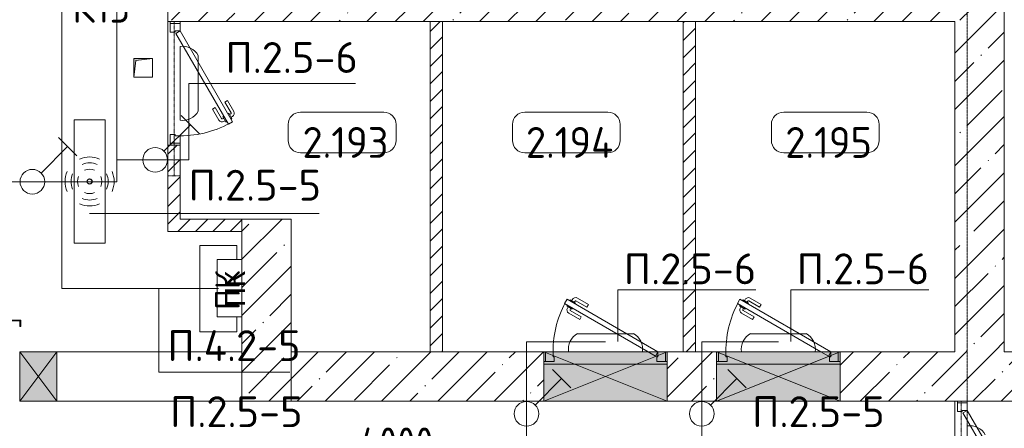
# Model space of a CAD drawing. Header units: millimetres. Extents: x -32229 to 288056, y -13689 to 125138.
# Tile 11 of 193: x -2540 to 5436, y 35755 to 39066. Entities that reach past the tile are written whole.
import ezdxf

# ---------------------------------------------------------------- set-up
doc = ezdxf.new("R2010")
doc.units = ezdxf.units.MM
doc.linetypes.add('3_ Штрих_ 1 х 1 мм', pattern=[2, 1, -1])
doc.linetypes.add('ADSK_Линия сетки', pattern=[25, 20, -2.5, 0, -2.5])
for name, color, linetype, lineweight in [('A-ANNO-DIMS', 7, 'Continuous', 9), ('A-ANNO-DIMS-200', 7, 'Continuous', 9), ('A-ANNO-NOTE', 7, 'Continuous', 18), ('A-AREA-IDEN', 7, 'Continuous', 9), ('A-DETL-THIN', 7, 'Continuous', 9), ('A-DOOR', 7, 'Continuous', 18), ('A-DOOR-FRAM', 7, 'Continuous', 9), ('A-DOOR-OPNG', 7, 'Continuous', 18), ('A-FLOR', 7, 'Continuous', 18), ('A-GLAZ', 7, 'Continuous', 18), ('A-WALL', 7, 'Continuous', 18), ('A-WALL-PATT', 7, 'Continuous', 40), ('G-ANNO-TEXT', 7, 'Continuous', 9), ('I-WALL', 7, 'Continuous', 18), ('M-EQPM', 7, 'Continuous', 18), ('S-BEAM', 7, 'Continuous', 18), ('S-COLS', 7, 'Continuous', 18), ('S-GRID', 7, 'Continuous', 9)]:
    doc.layers.add(name, color=color, linetype=linetype, lineweight=lineweight)
doc.layers.add('A-DETL', color=7, linetype='Continuous', lineweight=9, true_color=0x00a600)
doc.styles.add('Arial_1', font='arial.ttf', dxfattribs={"height": 160})
doc.styles.add('GOST Common', font='GOST_Common.ttf', dxfattribs={"height": 200})
doc.styles.add('GOST Common_3', font='GOST_Common.ttf', dxfattribs={"width": 0.9, "height": 250})
doc.styles.add('GOST Common_4', font='GOST_Common.ttf', dxfattribs={"height": 250})
doc.styles.add('ISOCPEUR', font='isocpeur.ttf', dxfattribs={"height": 250})
doc.dimstyles.new('ГОСТ_2_5_мм2_1', dxfattribs={"dimscale": 304.8, "dimtxt": 251.428749, "dimasz": 0.492126, "dimexe": 0.492126, "dimexo": 0.656168, "dimgap": 0.098425, "dimtad": 1, "dimdec": 0, "dimdsep": 46, "dimtxsty": 'GOST Common_3', "dimblk1": 'OBLIQUE', "dimblk2": 'OBLIQUE', "dimsah": 1, "dimcen": 0.09, "dimazin": 2, "dimtfac": 1, "dimtdec": 4, "dimtix": 1, "dimtmove": 0, "dimatfit": 3, "dimfxl": 1, "dimtvp": 1, "dimtolj": 1, "dimtzin": 0, "dimarcsym": 2})
pattern_1 = [(45, (0, 0), (-70.71068, 70.71068), [])]
pattern_2 = [(45, (0, 0), (-228.0985, 228.0985), []), (45, (228.1, 0), (-228.0985, 228.0985), [403.225, -80.645, 6.706, -73.939])]

# ---------------------------------------------------------------- blocks, each defined once
blk = doc.blocks.new('АР_Дверь однопольная - 1000х2100h_850__Кладовая-4711757--02 ЭО')
at = {"layer": 'A-DOOR', "color": 253, "lineweight": 5, "true_color": 0xaaaaaa}
for p, q in [((138.9, 433.3), (227.7, 484.6)), ((151.4, 411.7), (138.9, 433.3)), ((151.4, 411.7), (240.2, 462.9)), ((285.5, 469.4), (242.2, 444.4)), ((242.2, 444.4), (246.2, 437.5)), ((253, 450.7), (247, 461.1)), ((270.2, 395.9), (266.2, 402.9)), ((274.6, 463.2), (268.6, 473.6)), ((313.5, 420.9), (270.2, 395.9)), ((281, 402.2), (287, 391.8)), ((289.5, 462.5), (285.5, 469.4)), ((302.6, 414.7), (308.7, 404.3)), ((309.5, 427.9), (313.5, 420.9)), ((196.4, 333.7), (285.2, 385)), ((196.4, 333.7), (208.9, 312.1)), ((208.9, 312.1), (297.7, 363.3))]:
    blk.add_line(p, q, dxfattribs=at)
at = {"layer": 'A-DOOR', "color": 253, "lineweight": 13, "true_color": 0xaaaaaa}
for p, q in [((311.1, 475), (-425, 50)), ((-405, 15.4), (331.1, 440.4)), ((331.1, 440.4), (311.1, 475)), ((-425, 50), (-405, 15.4))]:
    blk.add_line(p, q, dxfattribs=at)
at = {"layer": 'A-DOOR', "color": 253, "lineweight": 5, "true_color": 0xaaaaaa}
for centre, radius, start, end in [((242.7, 458.6), 30, 30, 120), ((242.7, 458.6), 4.99, 30, 120), ((282.7, 389.3), 30, 300, 30), ((-425, 50), 850, 360, 30), ((282.7, 389.3), 4.99, 300, 30)]:
    blk.add_arc(centre, radius, start, end, dxfattribs=at)
at = {"layer": 'A-DOOR-FRAM', "color": 253, "lineweight": 13, "true_color": 0xaaaaaa}
for p, q in [((-485, 50), (-500, 50)), ((-425, 50), (-485, 50)), ((-485, 50), (-485, -30)), ((-425, 10), (-425, 50)), ((-415, 10), (-425, 10)), ((-415, -30), (-415, 10)), ((425, 10), (415, 10)), ((415, 10), (415, -30)), ((485, 50), (425, 50)), ((425, 50), (425, 10)), ((485, -30), (485, 50)), ((485, 50), (500, 50)), ((-485, -30), (-500, -30)), ((-485, -30), (-415, -30)), ((415, -30), (485, -30)), ((485, -30), (500, -30))]:
    blk.add_line(p, q, dxfattribs=at)
blk = doc.blocks.new('КР-Проем - Настраиваемый-1563426--02 ЭО')
at = {"layer": 'A-DOOR-OPNG', "color": 253, "lineweight": 13, "true_color": 0xaaaaaa}
for p, q in [((-900, 200), (-600, 200)), ((-600, 200), (900, 200)), ((-900, -200), (-600, -200)), ((-600, -200), (900, -200))]:
    blk.add_line(p, q, dxfattribs=at)
blk = doc.blocks.new('АР_Отверстие прямоугольное - АПТ-4236857--02 ЭО')
at = {"layer": 'A-GLAZ', "lineweight": 13, "true_color": 0xf0f0f0}
blk.add_hatch(color=7, dxfattribs=at).paths.add_polyline_path([(275, 200), (-25, 200), (-25, -200), (275, -200)])
at = {"layer": 'A-GLAZ', "color": 253, "lineweight": 5, "true_color": 0xaaaaaa}
for p, q in [((275, 200), (-25, -200)), ((-25, 200), (275, -200))]:
    blk.add_line(p, q, dxfattribs=at)
at = {"layer": 'A-GLAZ', "color": 253, "lineweight": 13, "true_color": 0xaaaaaa}
for p, q in [((275, 200), (-25, 200)), ((-25, 200), (-25, -200)), ((-25, 200), (-25, -200)), ((275, -200), (275, 200)), ((275, 200), (275, -200)), ((-25, -200), (275, -200))]:
    blk.add_line(p, q, dxfattribs=at)
blk = doc.blocks.new('АР_Дверь однопольная - 1000х2100h_850__Кладовая-4711541--02 ЭО')
at = {"layer": 'A-DOOR', "color": 253, "lineweight": 13, "true_color": 0xaaaaaa}
for p, q in [((-311.1, 625), (-331.1, 590.4)), ((-331.1, 590.4), (345, 200)), ((425, 200), (-311.1, 625)), ((345, 200), (405, 165.4)), ((405, 165.4), (425, 200))]:
    blk.add_line(p, q, dxfattribs=at)
at = {"layer": 'A-DOOR', "color": 253, "lineweight": 5, "true_color": 0xaaaaaa}
for p, q in [((-309.5, 577.9), (-313.5, 570.9)), ((-313.5, 570.9), (-270.2, 545.9)), ((-302.6, 564.7), (-308.7, 554.3)), ((-289.5, 612.5), (-285.5, 619.4)), ((-285.5, 619.4), (-242.2, 594.4)), ((-274.6, 613.2), (-268.6, 623.6)), ((-253, 600.7), (-247, 611.1)), ((-242.2, 594.4), (-246.2, 587.5)), ((-151.4, 561.7), (-240.2, 612.9)), ((-138.9, 583.3), (-227.7, 634.6)), ((-151.4, 561.7), (-138.9, 583.3)), ((-208.9, 462.1), (-297.7, 513.3)), ((-281, 552.2), (-287, 541.8)), ((-196.4, 483.7), (-285.2, 535)), ((-270.2, 545.9), (-266.2, 552.9)), ((-196.4, 483.7), (-208.9, 462.1))]:
    blk.add_line(p, q, dxfattribs=at)
for centre, radius, start, end in [((-242.7, 608.6), 30, 60, 150), ((425, 200), 850, 150, 180), ((-242.7, 608.6), 4.99, 60, 150), ((-282.7, 539.3), 30, 150, 240), ((-282.7, 539.3), 4.99, 150, 240)]:
    blk.add_arc(centre, radius, start, end, dxfattribs=at)
at = {"layer": 'A-DOOR-FRAM', "color": 253, "lineweight": 13, "true_color": 0xaaaaaa}
for p, q in [((-485, 200), (-500, 200)), ((-425, 200), (-485, 200)), ((-485, 200), (-485, 120)), ((-425, 160), (-425, 200)), ((-415, 160), (-425, 160)), ((-415, 120), (-415, 160)), ((425, 160), (415, 160)), ((415, 160), (415, 120)), ((485, 200), (425, 200)), ((425, 200), (425, 160)), ((485, 120), (485, 200)), ((485, 200), (500, 200)), ((-485, 120), (-500, 120)), ((-485, 120), (-415, 120)), ((415, 120), (485, 120)), ((485, 120), (500, 120))]:
    blk.add_line(p, q, dxfattribs=at)
blk = doc.blocks.new('АР_Канал вертикальный прямоугольный - ПК-V94--02 ЭО')
at = {"layer": 'M-EQPM', "color": 253, "lineweight": 13, "true_color": 0xaaaaaa}
for p, q in [((-235.7, 150), (-350, 150)), ((-350, 150), (-350, -150)), ((-350, -150), (-350, 150)), ((-350, 150), (-235.7, 150)), ((350, 150), (229, 150)), ((229, 150), (350, 150)), ((350, -150), (350, 150)), ((350, 150), (350, -150)), ((-350, -150), (350, -150)), ((350, -150), (-350, -150))]:
    blk.add_line(p, q, dxfattribs=at)
blk = doc.blocks.new('АР_Канал вертикальный прямоугольный - ВК-V88--02 ЭО')
at = {"layer": 'M-EQPM', "lineweight": 13, "true_color": 0xe2e2e2}
blk.add_hatch(color=254, dxfattribs=at).paths.add_polyline_path([(-75, -75), (-60, 60), (75, 75), (-75, 75)])
at = {"layer": 'M-EQPM', "color": 253, "lineweight": 13, "true_color": 0xaaaaaa}
for p, q in [((75, 75), (-75, 75)), ((-75, 75), (-75, -75)), ((75, 75), (-75, 75)), ((-75, 75), (-75, -75)), ((-75, -75), (-75, 75)), ((-75, 75), (75, 75)), ((-75, -75), (-60, 60)), ((-75, -75), (-60, 60)), ((-60, 60), (75, 75)), ((-60, 60), (75, 75)), ((75, -75), (75, 75)), ((75, 75), (75, -75)), ((-75, -75), (75, -75)), ((75, -75), (-75, -75))]:
    blk.add_line(p, q, dxfattribs=at)
blk = doc.blocks.new('АР_Отверстие прямоугольное - ОВВ-4082200--02 ЭО')
at = {"layer": 'A-GLAZ', "lineweight": 13, "true_color": 0xf0f0f0}
blk.add_hatch(color=7, dxfattribs=at).paths.add_polyline_path([(-375, 200), (-375, -200), (625, -200), (625, 200)])
at = {"layer": 'A-GLAZ', "color": 253, "lineweight": 5, "true_color": 0xaaaaaa}
for p, q in [((625, 200), (-375, -200)), ((-375, 200), (625, -200))]:
    blk.add_line(p, q, dxfattribs=at)
at = {"layer": 'A-GLAZ', "color": 253, "lineweight": 13, "true_color": 0xaaaaaa}
for p, q in [((625, 200), (-375, 200)), ((-375, 200), (-375, -200)), ((-375, 200), (-375, -200)), ((625, -200), (625, 200)), ((625, 200), (625, -200)), ((-375, -200), (625, -200))]:
    blk.add_line(p, q, dxfattribs=at)
blk = doc.blocks.new('АР_Перемычка - 100_Уx1_75x5__Оп_0_125x80x5_-250-6145371--02 ЭО')
at = {"layer": 'S-BEAM', "color": 9, "linetype": '3_ Штрих_ 1 х 1 мм', "lineweight": 15, "true_color": 0xc4c4c4}
for p, q in [((-500, 50), (-500, -50)), ((750, 50), (750, -50)), ((-500, 0), (750, 0))]:
    blk.add_line(p, q, dxfattribs=at)
blk = doc.blocks.new('АР_Фахверк_ _Швеллер полки параллельные_ - 12П-5787732--02 ЭО')
at = {"layer": 'S-COLS', "lineweight": 15, "true_color": 0xaaaaaa}
blk.add_hatch(color=253, dxfattribs=at).paths.add_polyline_path([(35.4, -60), (35.4, -52.2), (-11.8, -52.2), (-11.8, 52.2), (35.4, 52.2), (35.4, 60), (-16.6, 60), (-16.6, -60)])
at = {"layer": 'S-COLS', "color": 253, "lineweight": 15, "true_color": 0xaaaaaa}
for p, q in [((35.4, 60), (-16.6, 60)), ((-16.6, 60), (-16.6, -60)), ((-11.8, -52.2), (-11.8, 52.2)), ((-11.8, 52.2), (35.4, 52.2)), ((35.4, 52.2), (35.4, 60)), ((-16.6, -60), (35.4, -60)), ((35.4, -52.2), (-11.8, -52.2)), ((35.4, -60), (35.4, -52.2))]:
    blk.add_line(p, q, dxfattribs=at)
blk = doc.blocks.new('Наметкина 10_РД_АР_П_rvt-1--02 ЭО')
at = {"layer": 'A-WALL-PATT', "lineweight": 5, "true_color": 0xaaaaaa}
h = blk.add_hatch(dxfattribs=at)
h.set_pattern_fill('FP_3', color=253, style=0, pattern_type=2)
h.set_pattern_definition(pattern_2)
h.paths.add_polyline_path([(5435.3, 36375), (5435.3, 40700), (5035.3, 40700), (5035.3, 36375)])
h.paths.add_polyline_path([(5435.3, 42000), (5435.3, 42500), (5035.3, 42500), (5035.3, 42000)])
h = blk.add_hatch(dxfattribs=at)
h.set_pattern_fill('FP_3', color=253, style=0, pattern_type=2)
h.set_pattern_definition(pattern_2)
h.paths.add_polyline_path([(5035.3, 39050), (5035.3, 39300), (-1339.7, 39300), (-1339.7, 39050), (2253.2, 39050)])
h = blk.add_hatch(dxfattribs=at)
h.set_pattern_fill('FP_2', color=253, style=0, pattern_type=2)
h.set_pattern_definition(pattern_1)
h.paths.add_polyline_path([(885.3, 36375), (885.3, 39050), (785.3, 39050), (785.3, 36375)])
h = blk.add_hatch(dxfattribs=at)
h.set_pattern_fill('FP_2', color=253, style=0, pattern_type=2)
h.set_pattern_definition(pattern_1)
h.paths.add_polyline_path([(2935.3, 36375), (2935.3, 39050), (2835.3, 39050), (2835.3, 36375)])
h = blk.add_hatch(dxfattribs=at)
h.set_pattern_fill('FP_2', color=253, style=0, pattern_type=2)
h.set_pattern_definition(pattern_1)
h.paths.add_polyline_path([(-1239.7, 37350), (-1239.7, 38050), (-1339.7, 38050), (-1339.7, 37350)])
h = blk.add_hatch(dxfattribs=at)
h.set_pattern_fill('FP_2', color=253, style=0, pattern_type=2)
h.set_pattern_definition(pattern_1)
h.paths.add_polyline_path([(-739.7, 37350), (-739.7, 37450), (-1239.7, 37450), (-1239.7, 37350)])
h = blk.add_hatch(dxfattribs=at)
h.set_pattern_fill('FP_3', color=253, style=0, pattern_type=2)
h.set_pattern_definition(pattern_2)
h.paths.add_polyline_path([(7452.7, 35975), (9685.3, 35975), (9685.3, 36375), (4105.3, 36375), (4105.3, 35975), (4853, 35975)])
h.paths.add_polyline_path([(3105.3, 35975), (3105.3, 36375), (2705.3, 36375), (2705.3, 35975)])
h.paths.add_polyline_path([(-339.7, 35975), (1705.3, 35975), (1705.3, 36375), (-339.7, 36375)])
at = {"layer": 'S-COLS', "lineweight": 5, "true_color": 0xaaaaaa}
h = blk.add_hatch(dxfattribs=at)
h.set_pattern_fill('FP_3', color=253, style=0, pattern_type=2)
h.set_pattern_definition(pattern_2)
h.paths.add_polyline_path([(-339.7, 35975), (-339.7, 37450), (-739.7, 37450), (-739.7, 35975), (-346.5, 35975)])
at = {"layer": 'A-FLOR', "color": 253, "lineweight": 13, "true_color": 0xaaaaaa}
for p, q in [((-1339.7, 38050), (-1339.7, 39050)), ((-1339.7, 39050), (-1339.7, 38050)), ((1705.3, 36375), (1705.3, 36275)), ((2705.3, 36275), (2705.3, 36375)), ((3105.3, 36375), (3105.3, 36275)), ((4105.3, 36275), (4105.3, 36375)), ((2705.3, 36275), (1705.3, 36275)), ((1705.3, 36275), (1705.3, 35975)), ((1705.3, 36275), (2705.3, 36275)), ((2705.3, 35975), (2705.3, 36275)), ((4105.3, 36275), (3105.3, 36275)), ((3105.3, 36275), (3105.3, 35975)), ((3105.3, 36275), (4105.3, 36275)), ((4105.3, 35975), (4105.3, 36275)), ((5035.3, 34975), (5035.3, 35975)), ((5035.3, 35975), (5035.3, 34975))]:
    blk.add_line(p, q, dxfattribs=at)
at = {"layer": 'A-WALL', "color": 253, "lineweight": 13, "true_color": 0xaaaaaa}
for p, q in [((5435.3, 36375), (5435.3, 40700)), ((-1339.7, 39300), (-1339.7, 39050)), ((-1339.7, 39050), (5035.3, 39050)), ((5035.3, 39050), (5035.3, 36375)), ((785.3, 36375), (-339.7, 36375)), ((-339.7, 36375), (-339.7, 35975)), ((1705.3, 36375), (885.3, 36375)), ((1705.3, 35975), (1705.3, 36375)), ((2835.3, 36375), (2705.3, 36375)), ((2705.3, 36375), (2705.3, 35975)), ((3105.3, 36375), (2935.3, 36375)), ((3105.3, 35975), (3105.3, 36375)), ((5035.3, 36375), (4105.3, 36375)), ((4105.3, 36375), (4105.3, 35975)), ((8985.3, 36375), (5435.3, 36375)), ((-339.7, 35975), (1705.3, 35975)), ((2705.3, 35975), (3105.3, 35975)), ((4105.3, 35975), (9685.3, 35975))]:
    blk.add_line(p, q, dxfattribs=at)
at = {"layer": 'A-WALL', "color": 253, "lineweight": 15, "true_color": 0xaaaaaa}
for p, q in [((785.3, 36375), (885.3, 36375)), ((2835.3, 36375), (2935.3, 36375))]:
    blk.add_line(p, q, dxfattribs=at)
at = {"layer": 'I-WALL', "color": 253, "lineweight": 13, "true_color": 0xaaaaaa}
for p, q in [((785.3, 39050), (785.3, 36375)), ((885.3, 39050), (785.3, 39050)), ((885.3, 36375), (885.3, 39050)), ((2835.3, 39050), (2835.3, 36375)), ((2935.3, 39050), (2835.3, 39050)), ((2935.3, 36375), (2935.3, 39050)), ((-1339.7, 38050), (-1339.7, 37350)), ((-1239.7, 38050), (-1339.7, 38050)), ((-1239.7, 37450), (-1239.7, 38050)), ((-739.7, 37450), (-1239.7, 37450)), ((-739.7, 37350), (-739.7, 37450)), ((-1339.7, 37350), (-1239.7, 37350)), ((-1239.7, 37350), (-739.7, 37350))]:
    blk.add_line(p, q, dxfattribs=at)
at = {"layer": 'S-COLS', "color": 253, "lineweight": 15, "true_color": 0xaaaaaa}
for p, q in [((-339.7, 37450), (-739.7, 37450)), ((-739.7, 37450), (-739.7, 35975)), ((-339.7, 35975), (-339.7, 37450)), ((-739.7, 35975), (-339.7, 35975))]:
    blk.add_line(p, q, dxfattribs=at)
at = {"layer": 'A-DOOR', "color": 253, "lineweight": 13, "true_color": 0xaaaaaa, "rotation": 270}
for p in [(-1289.7, 38550), (5085.3, 35475)]:
    blk.add_blockref('АР_Дверь однопольная - 1000х2100h_850__Кладовая-4711757--02 ЭО', p, dxfattribs=at)
at = {"layer": 'A-DOOR', "color": 253, "lineweight": 13, "true_color": 0xaaaaaa}
for name, p in [('АР_Дверь однопольная - 1000х2100h_850__Кладовая-4711541--02 ЭО', (2205.3, 36175)), ('АР_Дверь однопольная - 1000х2100h_850__Кладовая-4711541--02 ЭО', (3605.3, 36175)), ('КР-Проем - Настраиваемый-1563426--02 ЭО', (-1639.7, 36175))]:
    blk.add_blockref(name, p, dxfattribs=at)
at = {"layer": 'A-GLAZ', "color": 253, "lineweight": 13, "true_color": 0xaaaaaa, "rotation": 180}
for name, p in [('АР_Отверстие прямоугольное - АПТ-4236857--02 ЭО', (-2264.7, 36175)), ('АР_Отверстие прямоугольное - ОВВ-4082200--02 ЭО', (2330.3, 36175)), ('АР_Отверстие прямоугольное - ОВВ-4082200--02 ЭО', (3730.3, 36175))]:
    blk.add_blockref(name, p, dxfattribs=at)
at = {"layer": 'M-EQPM', "color": 253, "lineweight": 13, "true_color": 0xaaaaaa}
blk.add_blockref('АР_Канал вертикальный прямоугольный - ВК-V88--02 ЭО', (-1539.7, 38675), dxfattribs=at)
at = {"layer": 'M-EQPM', "color": 253, "lineweight": 13, "true_color": 0xaaaaaa, "rotation": 270}
blk.add_blockref('АР_Канал вертикальный прямоугольный - ПК-V94--02 ЭО', (-929.7, 36886.7), dxfattribs=at)
at = {"layer": 'S-BEAM', "color": 253, "lineweight": 13, "true_color": 0xaaaaaa, "rotation": 270}
for p in [(-1289.7, 38550), (5085.3, 35475)]:
    blk.add_blockref('АР_Перемычка - 100_Уx1_75x5__Оп_0_125x80x5_-250-6145371--02 ЭО', p, dxfattribs=at)
at = {"layer": 'S-COLS', "color": 253, "lineweight": 13, "true_color": 0xaaaaaa, "rotation": 269.9999999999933}
blk.add_blockref('АР_Фахверк_ _Швеллер полки параллельные_ - 12П-5787732--02 ЭО', (-2589.7, 36615), dxfattribs=at)
at = {"layer": 'A-ANNO-NOTE', "color": 253, "lineweight": 5, "true_color": 0xaaaaaa, "insert": (-856.4, 36870.8), "char_height": 200, "width": 330, "attachment_point": 5, "rotation": 90, "line_spacing_factor": 1.022766, "style": 'GOST Common'}
blk.add_mtext('\\pt2540,5080,7620,10160,12700,15240,17780,20320,22860,25400,27940,30480,33020,35560,38100,40640,43180,45720,48260,50800,53340,55880,58420,60960,63500,66040,68580,71120,73660,76200,78740,81280;ПК', dxfattribs=at)
blk = doc.blocks.new('Марка помещения 2 - Марка помещения 2-1605974--02 ЭО')
at = {"layer": 'A-AREA-IDEN', "color": 253, "true_color": 0xaaaaaa}
for p, q in [((-1.797, 0.841), (1.569, 0.841)), ((-2.297, -0.309), (-2.297, 0.341)), ((2.069, 0.341), (2.069, -0.309)), ((1.569, -0.809), (-1.797, -0.809))]:
    blk.add_line(p, q, dxfattribs=at)
for centre, start, end in [((-1.797, 0.341), 90, 180), ((1.569, 0.341), 0, 90), ((-1.797, -0.309), 180, 270), ((1.569, -0.309), 270, 360)]:
    blk.add_arc(centre, 0.5, start, end, dxfattribs=at)
blk = doc.blocks.new('DIMBLOCK321--02 ЭО')
at = {"layer": 'A-ANNO-DIMS-200'}
for p, q in [((-5464.7, 35310.3), (-5464.7, 35554.2)), ((-1464.7, 35310.3), (-1464.7, 35554.2)), ((-5464.7, 35404.2), (-5389.7, 35479.2)), ((-1464.7, 35404.2), (-1389.7, 35479.2)), ((-5464.7, 35404.2), (-5539.7, 35329.2)), ((-5464.7, 35404.2), (-1464.7, 35404.2)), ((-5464.7, 35404.2), (-5464.7, 35310.3)), ((-1464.7, 35404.2), (-1539.7, 35329.2)), ((-1464.7, 35404.2), (-1464.7, 35310.3))]:
    blk.add_line(p, q, dxfattribs=at)
at = {"layer": 'A-ANNO-DIMS-200', "color": 0, "insert": (-3790.7, 35760.9), "char_height": 250, "width": 782.412, "attachment_point": 1, "line_spacing_factor": 1.022761, "style": 'GOST Common_3'}
blk.add_mtext('4000', dxfattribs=at)
blk = doc.blocks.new('_Oblique')
at = {"color": 0, "linetype": 'ByBlock', "lineweight": -2}
blk.add_line((-0.5, -0.5), (0.5, 0.5), dxfattribs=at)
blk = doc.blocks.new('DIMBLOCK322--02 ЭО')
at = {"layer": 'A-ANNO-DIMS-200'}
for p, q in [((-1464.7, 35310.3), (-1464.7, 35554.2)), ((2535.3, 35310.3), (2535.3, 35554.2)), ((-1464.7, 35404.2), (-1389.7, 35479.2)), ((2535.3, 35404.2), (2610.3, 35479.2)), ((-1464.7, 35404.2), (-1539.7, 35329.2)), ((-1464.7, 35404.2), (2535.3, 35404.2)), ((-1464.7, 35404.2), (-1464.7, 35310.3)), ((2535.3, 35404.2), (2460.3, 35329.2)), ((2535.3, 35404.2), (2535.3, 35310.3))]:
    blk.add_line(p, q, dxfattribs=at)
at = {"layer": 'A-ANNO-DIMS-200', "color": 0, "insert": (209.3, 35760.9), "char_height": 250, "width": 782.412, "attachment_point": 1, "line_spacing_factor": 1.022761, "style": 'GOST Common_3'}
blk.add_mtext('4000', dxfattribs=at)

msp = doc.modelspace()

# ---------------------------------------------------------------- linework, layer by layer
at = {"layer": 'A-ANNO-NOTE', "color": 5, "lineweight": 9, "true_color": 0x0000ff}
for p, q in [((-1240.6, 38251.4), (-1240.6, 38848.6)), ((-1093.2, 38775.9), (-1093.2, 38324.1)), ((-1231.7, 38288.9), (-1083.4, 38140.7)), ((-2099.4, 37255.1), (-2099.4, 38255.1)), ((-2099.4, 38255.1), (-1846.7, 38255.1)), ((-1846.7, 38255.1), (-1846.7, 37255.1)), ((-1371.6, 38000.7), (-1157.5, 38214.8)), ((-2226.2, 38111.5), (-2078, 37963.3)), ((-2366.2, 37823.4), (-2152.1, 38037.4)), ((-1846.7, 37255.1), (-2099.4, 37255.1)), ((1979.4, 36521.5), (2431.2, 36521.5)), ((3379.4, 36521.5), (3831.2, 36521.5)), ((2503.9, 36374.2), (1906.7, 36374.2)), ((3903.9, 36374.2), (3306.7, 36374.2)), ((1776, 36231.1), (1924.2, 36082.9)), ((3196, 36231.1), (3344.2, 36082.9)), ((1636, 35942.9), (1850.1, 36157)), ((3056, 35942.9), (3270.1, 36157)), ((5134.4, 35176.4), (5134.4, 35773.6))]:
    msp.add_line(p, q, dxfattribs=at)
at = {"layer": 'A-ANNO-NOTE', "color": 1, "lineweight": 9, "true_color": 0xff0000}
for p, q in [((-739.8, 37122.3), (-941, 37122.3)), ((-941, 37122.3), (-941, 36657.7)), ((-739.8, 36657.7), (-739.8, 37122.3)), ((-941, 36657.7), (-739.8, 36657.7))]:
    msp.add_line(p, q, dxfattribs=at)
at = {"layer": 'A-ANNO-NOTE', "color": 5, "lineweight": 9, "true_color": 0x0000ff}
for centre, radius in [((-1442.3, 37930), 100), ((-2436.9, 37752.7), 100), ((-1974.1, 37755.1), 20), ((-1973.2, 37756), 20), ((-1973.2, 37754.2), 20), ((-1972.3, 37755.1), 20), ((1565.3, 35872.2), 100), ((2985.3, 35872.2), 100)]:
    msp.add_circle(centre, radius, dxfattribs=at)
for centre, radius, start, end in [((-1218.5, 38707.6), 142.7, 28.57912, 98.90992), ((-1218.5, 38392.4), 142.7, 261.09008, 331.42088), ((-1973.2, 37754.2), 199.6, 66, 114), ((-1973.2, 37754.2), 151.5, 66, 114), ((-1972.3, 37755.1), 199.6, 156, 204), ((-1972.3, 37755.1), 151.5, 156, 204), ((-1973.2, 37754.2), 99.8, 66, 114), ((-1974.1, 37755.1), 151.5, 336, 24), ((-1974.1, 37755.1), 199.6, 336, 24), ((-1972.3, 37755.1), 99.8, 156, 204), ((-1974.1, 37755.1), 99.8, 336, 24), ((-1973.2, 37756), 99.8, 246, 294), ((-1973.2, 37756), 199.6, 246, 294), ((-1973.2, 37756), 151.5, 246, 294), ((2047.7, 36396.3), 142.7, 118.57912, 188.90992), ((2362.9, 36396.3), 142.7, 351.09008, 61.42088), ((3447.7, 36396.3), 142.7, 118.57912, 188.90992), ((3762.9, 36396.3), 142.7, 351.09008, 61.42088), ((5156.5, 35632.6), 142.7, 28.57912, 98.90992)]:
    msp.add_arc(centre, radius, start, end, dxfattribs=at)
at = {"layer": 'A-DETL', "color": 1, "true_color": 0xff0000}
for p, q in [((-2199.7, 36886.7), (-2199.7, 43009.4)), ((-929.7, 36886.7), (-2199.7, 36886.7))]:
    msp.add_line(p, q, dxfattribs=at)
at = {"layer": 'A-DETL', "color": 5, "true_color": 0x0000ff}
for p, q in [((-1753, 37752.7), (-1753, 42926.5)), ((-1169.7, 38550), (-1169.7, 37930)), ((-1169.7, 37930), (-1753, 37930)), ((-2709.7, 37752.7), (-1753, 37752.7)), ((2205.3, 36455), (1565.3, 36455)), ((1565.3, 36455), (1565.3, 35165)), ((3605.3, 36455), (2985.3, 36455)), ((2985.3, 36455), (2985.3, 35165))]:
    msp.add_line(p, q, dxfattribs=at)
at = {"layer": 'A-DETL-THIN'}
for p, q in [((-1169.7, 38550), (180.3, 38550)), ((-113, 37495), (-1973, 37495)), ((-1411.7, 36209.2), (-1411.7, 36886.7)), ((2305.3, 36877.4), (3424.1, 36877.4)), ((2305.3, 36877.4), (2305.3, 36458.7)), ((3705.3, 36877.4), (4824.1, 36877.4)), ((3705.3, 36877.4), (3705.3, 36458.7)), ((-1411.7, 36209.2), (-351.7, 36209.2))]:
    msp.add_line(p, q, dxfattribs=at)
at = {"layer": 'S-GRID', "color": 253, "linetype": 'ADSK_Линия сетки', "true_color": 0xaaaaaa}
msp.add_line((5135.3, -12088.9), (5135.3, 125138.4), dxfattribs=at)

# ---------------------------------------------------------------- block references
at = {"lineweight": 5}
msp.add_blockref('Наметкина 10_РД_АР_П_rvt-1--02 ЭО', (0, 0), dxfattribs=at)
at = {"layer": 'A-AREA-IDEN', "color": 253, "true_color": 0xaaaaaa, "xscale": 199.9999999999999, "yscale": 199.9999999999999, "zscale": 199.9999999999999}
for p in [(94.7, 38148.6), (1910.8, 38148.6), (4008.2, 38148.6)]:
    msp.add_blockref('Марка помещения 2 - Марка помещения 2-1605974--02 ЭО', p, dxfattribs=at)

# ---------------------------------------------------------------- texts
at = {"layer": 'A-ANNO-NOTE', "color": 1, "lineweight": 9, "true_color": 0xff0000, "insert": (-795.7, 36883.4), "char_height": 160, "width": 280.78, "attachment_point": 5, "rotation": 90, "line_spacing_factor": 0.936439, "style": 'Arial_1'}
msp.add_mtext('\\pt0.0208,0.04,0.0608,0.08,0.1008,0.12,0.1408,0.16,0.1808,0.2,0.2208,0.24,0.2608,0.28,0.3008,0.32,0.3408,0.36,0.3808,0.4,0.4208,0.44,0.4608,0.48,0.5008,0.52,0.5408,0.56,0.5808,0.6,0.6208,0.64;ПК', dxfattribs=at)
at = {"layer": 'A-AREA-IDEN', "color": 253, "true_color": 0xaaaaaa, "char_height": 250, "attachment_point": 5, "line_spacing_factor": 1.022766, "style": 'GOST Common_4'}
for s, insert, width in [('\\pt100,200,300,400,500,600,700,800,900,1000,1100,1200,1300,1400,1500,1600,1700,1800,1900,2000,2100,2200,2300,2400,2500,2600,2700,2800,2900,3000,3100,3200;К13', (-1878.8, 39166.1), 530), ('\\pt100,200,300,400,500,600,700,800,900,1000,1100,1200,1300,1400,1500,1600,1700,1800,1900,2000,2100,2200,2300,2400,2500,2600,2700,2800,2900,3000,3100,3200;2.193', (99.2, 38071.2), 780), ('\\pt100,200,300,400,500,600,700,800,900,1000,1100,1200,1300,1400,1500,1600,1700,1800,1900,2000,2100,2200,2300,2400,2500,2600,2700,2800,2900,3000,3100,3200;2.194', (1914.3, 38071.2), 794), ('\\pt100,200,300,400,500,600,700,800,900,1000,1100,1200,1300,1400,1500,1600,1700,1800,1900,2000,2100,2200,2300,2400,2500,2600,2700,2800,2900,3000,3100,3200;2.195', (4012.7, 38071.2), 780)]:
    msp.add_mtext(s, dxfattribs=dict(at, insert=insert, width=width))
at = {"layer": 'G-ANNO-TEXT', "char_height": 250, "attachment_point": 1, "line_spacing_factor": 1.139951, "style": 'ISOCPEUR'}
for s, insert, width in [('\\pt600,1200,1800,2400,3000,3600,4200,4800,5400,6000,6600,7200,7800,8400,9000,9600,10200,10800,11400,12000,12600,13200,13800,14400,15000,15600,16200,16800,17400,18000,18600,19200;П.2.5-6', (-873.8, 38884.6), 1068.58), ('\\pt600,1200,1800,2400,3000,3600,4200,4800,5400,6000,6600,7200,7800,8400,9000,9600,10200,10800,11400,12000,12600,13200,13800,14400,15000,15600,16200,16800,17400,18000,18600,19200;П.2.5-5', (-1172.3, 37849.6), 1068.58), ('\\pt600,1200,1800,2400,3000,3600,4200,4800,5400,6000,6600,7200,7800,8400,9000,9600,10200,10800,11400,12000,12600,13200,13800,14400,15000,15600,16200,16800,17400,18000,18600,19200;П.2.5-6', (2353.2, 37172.1), 1068.58), ('\\pt600,1200,1800,2400,3000,3600,4200,4800,5400,6000,6600,7200,7800,8400,9000,9600,10200,10800,11400,12000,12600,13200,13800,14400,15000,15600,16200,16800,17400,18000,18600,19200;П.2.5-6', (3753.2, 37172.1), 1068.58), ('\\pt600,1200,1800,2400,3000,3600,4200,4800,5400,6000,6600,7200,7800,8400,9000,9600,10200,10800,11400,12000,12600,13200,13800,14400,15000,15600,16200,16800,17400,18000,18600,19200;П.4.2-5', (-1344, 36549.5), 1096.86), ('\\pt600,1200,1800,2400,3000,3600,4200,4800,5400,6000,6600,7200,7800,8400,9000,9600,10200,10800,11400,12000,12600,13200,13800,14400,15000,15600,16200,16800,17400,18000,18600,19200;П.2.5-5', (-1322.3, 36014.4), 1068.58), ('\\pt600,1200,1800,2400,3000,3600,4200,4800,5400,6000,6600,7200,7800,8400,9000,9600,10200,10800,11400,12000,12600,13200,13800,14400,15000,15600,16200,16800,17400,18000,18600,19200;П.2.5-5', (3392.8, 36014.4), 1068.58)]:
    msp.add_mtext(s, dxfattribs=dict(at, insert=insert, width=width))

# ---------------------------------------------------------------- dimensions: what is measured, and where the dimension line sits
at = {"layer": 'A-ANNO-DIMS'}
for base, p1, p2, picture, middle in [((-1464.7, 35404.2), (-5464.7, 35510.3), (-1464.7, 35510.3), 'DIMBLOCK321--02 ЭО', (-3464.7, 35559.2)), ((2535.3, 35404.2), (-1464.7, 35510.3), (2535.3, 35510.3), 'DIMBLOCK322--02 ЭО', (535.3, 35559.2))]:
    dim = msp.add_linear_dim(base=base, p1=p1, p2=p2, dimstyle='ГОСТ_2_5_мм2_1', override={"dimpost": '<>', "dimfxl": 4000}, dxfattribs=at)
    dim.commit()
    dim.dimension.update_dxf_attribs({"geometry": picture, "text_midpoint": middle})

doc.saveas('drawing.dxf')
